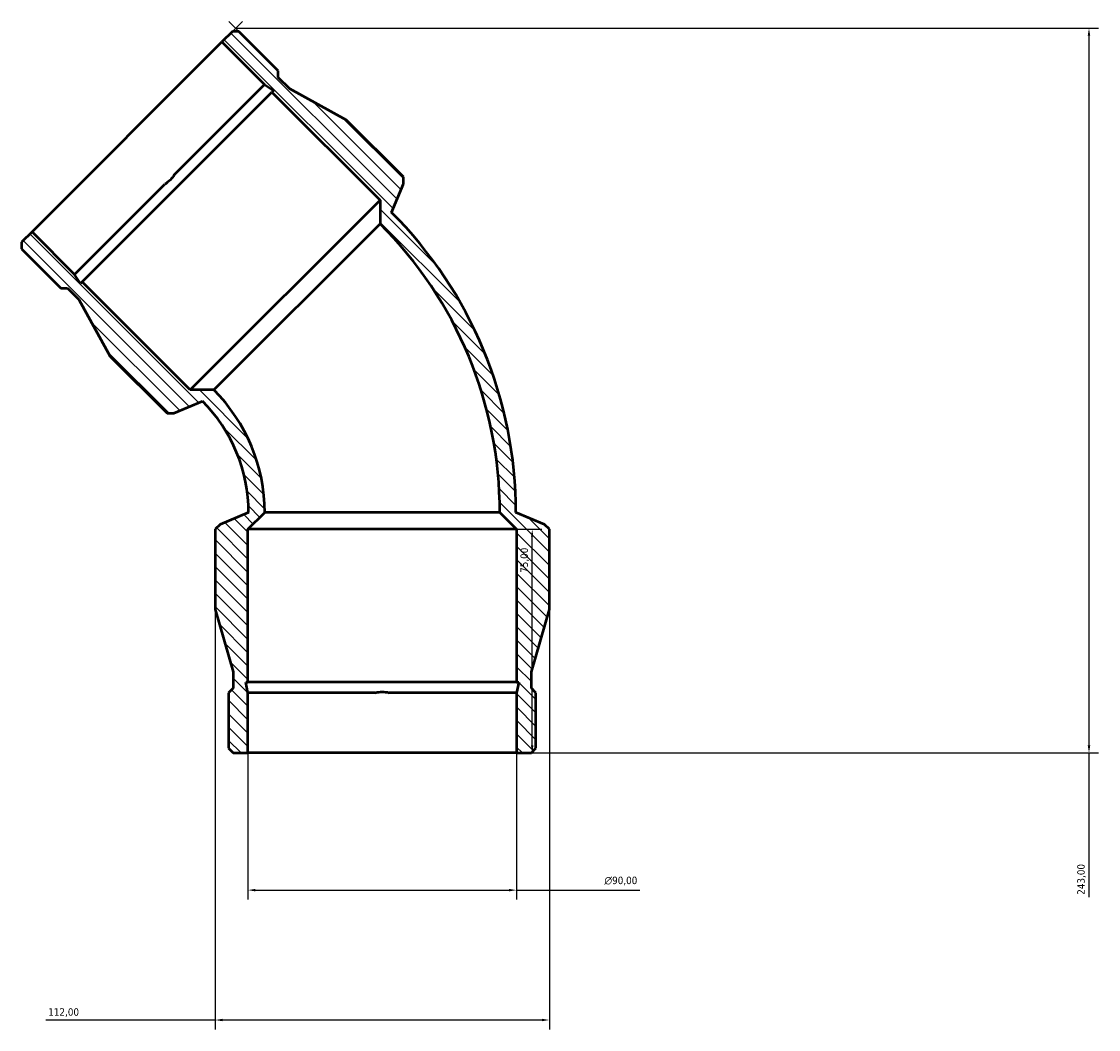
# Model space of a CAD drawing. Header units: millimetres. Extents: x -385 to 1435, y -208 to 1199.
# Tile 2 of 7: x -385 to -24, y 816 to 1154. Entities that reach past the tile are written whole.
import ezdxf

# ---------------------------------------------------------------- set-up
doc = ezdxf.new("R2010")
doc.units = ezdxf.units.MM
for name, color, linetype, lineweight in [('Dimension (ISO)', 7, 'Continuous', 25), ('Hatch (ISO)', 7, 'Continuous', 18), ('Visible (ISO)', 7, 'Continuous', 50)]:
    doc.layers.add(name, color=color, linetype=linetype, lineweight=lineweight)
doc.styles.add('Note Text (ISO)', font='tahoma.ttf')
doc.dimstyles.new('Default (ISO)', dxfattribs={"dimtxt": 2.5, "dimasz": 2.5, "dimexe": 3.175, "dimexo": 0, "dimgap": 0.762, "dimtad": 1, "dimrnd": 1e-08, "dimzin": 0, "dimtxsty": 'Note Text (ISO)', "dimcen": 0.09, "dimdle": 10, "dimclrd": 256, "dimclre": 256, "dimclrt": 232, "dimazin": 0, "dimtfac": 1.40208, "dimtmove": 0, "dimatfit": 3, "dimfxl": 1, "dimtolj": 1, "dimtzin": 0, "dimlwd": -1, "dimlwe": -1, "dimarcsym": 0})

# ---------------------------------------------------------------- blocks, each defined once
blk = doc.blocks.new('*D7')
at = {"layer": 'Defpoints', "color": 0, "transparency": 16777216}
for p in [(-313.07, 1151.46), (-218.94, 908.46), (-27.07, 908.46)]:
    blk.add_point(p, dxfattribs=at)
at = {"layer": 'Dimension (ISO)', "transparency": 16777216}
for p, q in [((-313.07, 1151.46), (-23.9, 1151.46)), ((-27.07, 1148.96), (-27.07, 910.96)), ((-218.94, 908.46), (-23.9, 908.46)), ((-27.07, 908.46), (-27.07, 860.15))]:
    blk.add_line(p, q, dxfattribs=at)
for points in [[(-27.49, 1148.96), (-26.65, 1148.96), (-27.07, 1151.46)], [(-27.49, 910.96), (-26.65, 910.96), (-27.07, 908.46)]]:
    blk.add_solid(points, dxfattribs=at)
at = {"layer": 'Dimension (ISO)', "color": 232, "true_color": 0xca0064, "transparency": 16777216, "insert": (-31.01, 860.91), "char_height": 2.5, "attachment_point": 1, "rotation": 90, "style": 'Note Text (ISO)'}
blk.add_mtext('\\A1;243,00', dxfattribs=at)
blk = doc.blocks.new('*D8')
at = {"layer": 'Defpoints', "color": 0, "transparency": 16777216}
for p in [(-308.94, 908.46), (-218.94, 908.46), (-218.94, 862.46)]:
    blk.add_point(p, dxfattribs=at)
at = {"layer": 'Dimension (ISO)', "transparency": 16777216}
for p, q in [((-308.94, 908.46), (-308.94, 859.29)), ((-218.94, 908.46), (-218.94, 859.29)), ((-306.44, 862.46), (-221.44, 862.46)), ((-218.94, 862.46), (-177.62, 862.46))]:
    blk.add_line(p, q, dxfattribs=at)
for points in [[(-306.44, 862.88), (-306.44, 862.04), (-308.94, 862.46)], [(-221.44, 862.88), (-221.44, 862.04), (-218.94, 862.46)]]:
    blk.add_solid(points, dxfattribs=at)
at = {"layer": 'Dimension (ISO)', "color": 232, "true_color": 0xca0064, "transparency": 16777216, "insert": (-189.49, 866.98), "char_height": 2.5, "attachment_point": 1, "style": 'Note Text (ISO)'}
blk.add_mtext('\\A1;\\fAIGDT|b0|i0;\\H2.5000;\\ln\\fTahoma|b0|i0;\\H2.5000;90,00', dxfattribs=at)
blk = doc.blocks.new('*D9')
at = {"layer": 'Defpoints', "color": 0, "transparency": 16777216}
for p in [(-218.94, 983.46), (-213.68, 983.46), (-218.94, 908.46)]:
    blk.add_point(p, dxfattribs=at)
at = {"layer": 'Dimension (ISO)', "transparency": 16777216}
for p, q in [((-218.94, 983.46), (-210.51, 983.46)), ((-213.68, 910.96), (-213.68, 980.96)), ((-218.94, 908.46), (-210.51, 908.46))]:
    blk.add_line(p, q, dxfattribs=at)
for points in [[(-214.1, 980.96), (-213.27, 980.96), (-213.68, 983.46)], [(-214.1, 910.96), (-213.27, 910.96), (-213.68, 908.46)]]:
    blk.add_solid(points, dxfattribs=at)
at = {"layer": 'Dimension (ISO)', "color": 232, "true_color": 0xca0064, "transparency": 16777216, "insert": (-217.62, 968.84), "char_height": 2.5, "attachment_point": 1, "rotation": 90, "style": 'Note Text (ISO)'}
blk.add_mtext('\\A1;75,00', dxfattribs=at)
blk = doc.blocks.new('*D10')
at = {"layer": 'Defpoints', "color": 0, "transparency": 16777216}
for p in [(-319.94, 956.57), (-207.94, 956.57), (-319.94, 818.91)]:
    blk.add_point(p, dxfattribs=at)
at = {"layer": 'Dimension (ISO)', "transparency": 16777216}
for p, q in [((-319.94, 956.57), (-319.94, 815.74)), ((-207.94, 956.57), (-207.94, 815.74)), ((-319.94, 818.91), (-376.65, 818.91)), ((-210.44, 818.91), (-317.44, 818.91))]:
    blk.add_line(p, q, dxfattribs=at)
for points in [[(-317.44, 819.33), (-317.44, 818.5), (-319.94, 818.91)], [(-210.44, 819.33), (-210.44, 818.5), (-207.94, 818.91)]]:
    blk.add_solid(points, dxfattribs=at)
at = {"layer": 'Dimension (ISO)', "color": 232, "true_color": 0xca0064, "transparency": 16777216, "insert": (-375.89, 822.85), "char_height": 2.5, "attachment_point": 1, "style": 'Note Text (ISO)'}
blk.add_mtext('\\A1;112,00', dxfattribs=at)

msp = doc.modelspace()

# ---------------------------------------------------------------- hatches: boundary and pattern name
at = {"layer": 'Hatch (ISO)'}
h = msp.add_hatch(dxfattribs=at)
h.set_pattern_fill('ANSI31', color=256, scale=25.4, angle=90, style=0)
h.set_pattern_definition([(135, (0, 0), (-2.245064, -2.245064), [])])
edge = h.paths.add_edge_path()
edge.add_line((-317.682, 1146.85), (-303.395, 1132.563))
edge.add_line((-303.395, 1132.563), (-300.372, 1130.6))
edge.add_line((-300.372, 1130.6), (-300.902, 1130.07))
edge.add_line((-300.902, 1130.07), (-264.649, 1093.817))
edge.add_line((-264.649, 1093.817), (-264.649, 1085.897))
edge.add_ellipse((-361.486, 989.06), major_axis=(96.837, 96.837), ratio=1, start_angle=315, end_angle=360, ccw=False)
edge.add_line((-224.538, 989.06), (-218.938, 983.46))
edge.add_line((-218.938, 983.46), (-218.938, 932.19))
edge.add_line((-218.938, 932.19), (-218.188, 932.19))
edge.add_line((-218.188, 932.19), (-218.938, 928.664))
edge.add_line((-218.938, 928.664), (-218.938, 908.46))
edge.add_line((-218.938, 908.46), (-213.963, 908.46))
edge.add_line((-213.963, 908.46), (-212.418, 910.006))
edge.add_line((-212.418, 910.006), (-212.418, 928.664))
edge.add_line((-212.418, 928.664), (-213.963, 930.21))
edge.add_line((-213.963, 930.21), (-213.963, 935.648))
edge.add_line((-213.963, 935.648), (-207.938, 956.566))
edge.add_line((-207.938, 956.566), (-207.938, 983.46))
edge.add_line((-207.938, 983.46), (-209.578, 985.1))
edge.add_line((-209.578, 985.1), (-219.138, 989.06))
edge.add_ellipse((-361.486, 989.06), major_axis=(142.348, 0), ratio=1, start_angle=0, end_angle=45)
edge.add_line((-260.83, 1089.715), (-256.871, 1099.275))
edge.add_line((-256.871, 1099.275), (-256.871, 1101.595))
edge.add_line((-256.871, 1101.595), (-275.888, 1120.612))
edge.add_line((-275.888, 1120.612), (-294.94, 1131.143))
edge.add_line((-294.94, 1131.143), (-298.785, 1134.988))
edge.add_line((-298.785, 1134.988), (-298.785, 1137.173))
edge.add_line((-298.785, 1137.173), (-311.979, 1150.367))
edge.add_line((-311.979, 1150.367), (-314.164, 1150.367))
edge.add_line((-314.164, 1150.367), (-317.682, 1146.85))
edge = h.paths.add_edge_path()
edge.add_line((-367.035, 1068.923), (-381.321, 1083.21))
edge.add_line((-381.321, 1083.21), (-384.839, 1079.693))
edge.add_line((-384.839, 1079.693), (-384.839, 1077.507))
edge.add_line((-384.839, 1077.507), (-371.645, 1064.313))
edge.add_line((-371.645, 1064.313), (-369.459, 1064.313))
edge.add_line((-369.459, 1064.313), (-365.614, 1060.468))
edge.add_line((-365.614, 1060.468), (-355.084, 1041.416))
edge.add_line((-355.084, 1041.416), (-336.067, 1022.399))
edge.add_line((-336.067, 1022.399), (-333.747, 1022.399))
edge.add_line((-333.747, 1022.399), (-324.187, 1026.359))
edge.add_ellipse((-361.486, 989.06), major_axis=(37.299, 37.299), ratio=1, start_angle=315, end_angle=360, ccw=False)
edge.add_line((-308.738, 989.06), (-318.297, 985.1))
edge.add_line((-318.297, 985.1), (-319.938, 983.46))
edge.add_line((-319.938, 983.46), (-319.938, 956.566))
edge.add_line((-319.938, 956.566), (-313.912, 935.648))
edge.add_line((-313.912, 935.648), (-313.912, 930.21))
edge.add_line((-313.912, 930.21), (-315.458, 928.664))
edge.add_line((-315.458, 928.664), (-315.458, 910.006))
edge.add_line((-315.458, 910.006), (-313.912, 908.46))
edge.add_line((-313.912, 908.46), (-308.938, 908.46))
edge.add_line((-308.938, 908.46), (-308.938, 928.664))
edge.add_line((-308.938, 928.664), (-309.687, 932.19))
edge.add_line((-309.687, 932.19), (-308.938, 932.19))
edge.add_line((-308.938, 932.19), (-308.938, 983.46))
edge.add_line((-308.938, 983.46), (-303.338, 989.06))
edge.add_ellipse((-361.486, 989.06), major_axis=(58.148, 0), ratio=1, start_angle=0, end_angle=45)
edge.add_line((-320.369, 1030.177), (-328.288, 1030.177))
edge.add_line((-328.288, 1030.177), (-364.542, 1066.43))
edge.add_line((-364.542, 1066.43), (-365.072, 1065.9))
edge.add_line((-365.072, 1065.9), (-367.035, 1068.923))

# ---------------------------------------------------------------- linework, layer by layer
at = {"layer": 'Dimension (ISO)'}
for p, q in [((-317.682, 1146.85), (-310.826, 1153.705)), ((-311.979, 1150.367), (-315.317, 1153.705))]:
    msp.add_line(p, q, dxfattribs=at)
at = {"layer": 'Visible (ISO)'}
for p, q in [((-314.164, 1150.367), (-317.682, 1146.85)), ((-311.979, 1150.367), (-314.164, 1150.367)), ((-298.785, 1137.173), (-311.979, 1150.367)), ((-381.321, 1083.21), (-317.682, 1146.85)), ((-317.682, 1146.85), (-303.395, 1132.563)), ((-298.785, 1134.988), (-298.785, 1137.173)), ((-294.94, 1131.143), (-298.785, 1134.988)), ((-364.542, 1066.43), (-300.902, 1130.07)), ((-333.6, 1102.358), (-303.395, 1132.563)), ((-303.395, 1132.563), (-300.372, 1130.6)), ((-300.372, 1130.6), (-300.902, 1130.07)), ((-300.902, 1130.07), (-264.649, 1093.817)), ((-275.888, 1120.612), (-294.94, 1131.143)), ((-256.871, 1101.595), (-275.888, 1120.612)), ((-256.871, 1099.275), (-256.871, 1101.595)), ((-367.035, 1068.923), (-336.83, 1099.129)), ((-260.83, 1089.715), (-256.871, 1099.275)), ((-328.288, 1030.177), (-264.649, 1093.817)), ((-264.649, 1093.817), (-264.649, 1085.897)), ((-381.321, 1083.21), (-384.839, 1079.693)), ((-367.035, 1068.923), (-381.321, 1083.21)), ((-320.369, 1030.177), (-264.649, 1085.897)), ((-384.839, 1079.693), (-384.839, 1077.507)), ((-384.839, 1077.507), (-371.645, 1064.313)), ((-365.072, 1065.9), (-367.035, 1068.923)), ((-364.542, 1066.43), (-365.072, 1065.9)), ((-328.288, 1030.177), (-364.542, 1066.43)), ((-371.645, 1064.313), (-369.459, 1064.313)), ((-369.459, 1064.313), (-365.614, 1060.468)), ((-365.614, 1060.468), (-355.084, 1041.416)), ((-355.084, 1041.416), (-336.067, 1022.399)), ((-320.369, 1030.177), (-328.288, 1030.177)), ((-333.747, 1022.399), (-324.187, 1026.359)), ((-336.067, 1022.399), (-333.747, 1022.399)), ((-308.738, 989.06), (-318.297, 985.1)), ((-308.938, 983.46), (-303.338, 989.06)), ((-224.538, 989.06), (-303.338, 989.06)), ((-224.538, 989.06), (-218.938, 983.46)), ((-209.578, 985.1), (-219.138, 989.06)), ((-318.297, 985.1), (-319.938, 983.46)), ((-319.938, 983.46), (-319.938, 956.566)), ((-308.938, 932.19), (-308.938, 983.46)), ((-218.938, 983.46), (-308.938, 983.46)), ((-218.938, 983.46), (-218.938, 932.19)), ((-207.938, 983.46), (-209.578, 985.1)), ((-207.938, 956.566), (-207.938, 983.46)), ((-319.938, 956.566), (-313.912, 935.648)), ((-213.963, 935.648), (-207.938, 956.566)), ((-313.912, 935.648), (-313.912, 930.21)), ((-213.963, 930.21), (-213.963, 935.648)), ((-308.938, 928.664), (-309.687, 932.19)), ((-309.687, 932.19), (-308.938, 932.19)), ((-218.938, 932.19), (-308.938, 932.19)), ((-218.938, 932.19), (-218.188, 932.19)), ((-218.188, 932.19), (-218.938, 928.664)), ((-313.912, 930.21), (-315.458, 928.664)), ((-315.458, 928.664), (-315.458, 910.006)), ((-308.938, 908.46), (-308.938, 928.664)), ((-266.221, 928.664), (-308.938, 928.664)), ((-218.938, 928.664), (-261.654, 928.664)), ((-218.938, 928.664), (-218.938, 908.46)), ((-212.418, 928.664), (-213.963, 930.21)), ((-212.418, 910.006), (-212.418, 928.664)), ((-315.458, 910.006), (-313.912, 908.46)), ((-213.963, 908.46), (-212.418, 910.006)), ((-313.912, 908.46), (-308.938, 908.46)), ((-218.938, 908.46), (-308.938, 908.46)), ((-218.938, 908.46), (-213.963, 908.46))]:
    msp.add_line(p, q, dxfattribs=at)
for radius in [142.348, 136.948, 58.148, 52.748]:
    msp.add_arc((-361.486, 989.06), radius, 0, 45, dxfattribs=at)
for points in [[(-333.6, 1102.358), (-334.01, 1101.689), (-334.497, 1101.079), (-335.551, 1100.025), (-336.161, 1099.538), (-336.83, 1099.129)], [(-266.221, 928.664), (-265.459, 928.848), (-264.683, 928.935), (-263.192, 928.935), (-262.417, 928.848), (-261.654, 928.664)]]:
    msp.add_open_spline(points, degree=3, knots=[4.15154243, 4.15154243, 4.15154243, 4.15154243, 4.37507365, 4.37507365, 4.59860486, 4.59860486, 4.59860486, 4.59860486], dxfattribs=at)

# ---------------------------------------------------------------- dimensions: what is measured, and where the dimension line sits
at = {"layer": 'Dimension (ISO)'}
for base, p1, p2, override, picture, middle in [((-27.071, 908.46), (-313.071, 1151.46), (-218.938, 908.46), {"dimdec": 2, "dimtp": 0, "dimtm": 0, "dimtdec": 2, "dimtofl": 0, "dimatfit": 2}, '*D7', (-27.071, 865.96)), ((-213.684, 983.46), (-218.938, 908.46), (-218.938, 983.46), {"dimdec": 2, "dimtp": 0, "dimtm": 0, "dimtdec": 2, "dimtofl": 0, "dimatfit": 1}, '*D9', (-213.684, 972.96))]:
    dim = msp.add_linear_dim(base=base, p1=p1, p2=p2, angle=270, dimstyle='Default (ISO)', override=override, dxfattribs=at)
    dim.commit()
    dim.dimension.update_dxf_attribs({"geometry": picture, "text_midpoint": middle, "dimtype": 160})
dim = msp.add_linear_dim(base=(-319.938, 818.915), p1=(-207.938, 956.566), p2=(-319.938, 956.566), dimstyle='Default (ISO)', override={"dimdec": 2, "dimtp": 0, "dimtm": 0, "dimtdec": 2, "dimtofl": 0, "dimatfit": 2}, dxfattribs=at)
dim.commit()
dim.dimension.update_dxf_attribs({"geometry": '*D10', "text_midpoint": (-370.938, 818.915), "dimtype": 160})
dim = msp.add_linear_dim(base=(-218.938, 862.46), p1=(-308.938, 908.46), p2=(-218.938, 908.46), angle=180, text='\\fAIGDT|b0|i0;\\H2.5000;\\ln\\fTahoma|b0|i0;\\H2.5000;<>', dimstyle='Default (ISO)', override={"dimdec": 2, "dimtp": 0, "dimtm": 0, "dimtdec": 2, "dimtofl": 0, "dimatfit": 2}, dxfattribs=at)
dim.commit()
dim.dimension.update_dxf_attribs({"geometry": '*D8', "text_midpoint": (-183.938, 862.46), "dimtype": 160})

doc.saveas('drawing.dxf')
